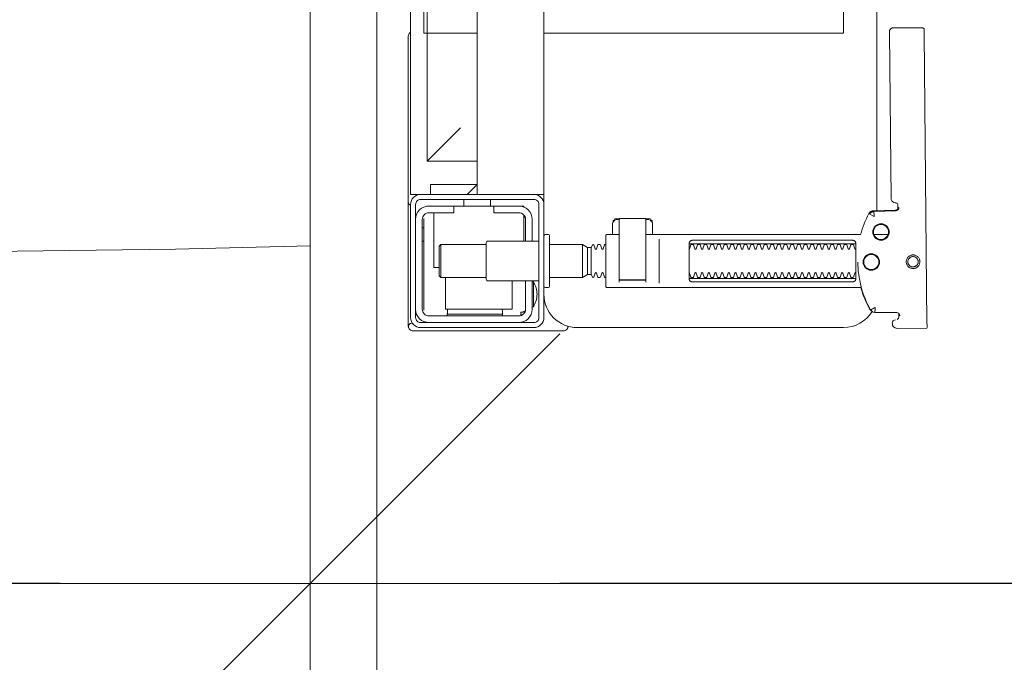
# Model space of a CAD drawing. Header units: millimetres. Extents: x 28291 to 177760, y -399809 to -170937.
# Tile 230 of 256: x 59706 to 59735, y -198016 to -197996. Entities that reach past the tile are written whole.
import ezdxf

# ---------------------------------------------------------------- set-up
doc = ezdxf.new("R2010")
doc.units = ezdxf.units.MM
doc.layers.get('0').update_dxf_attribs({"lineweight": 0})
doc.layers.add('!! 0_ Istn-okna - wymienione', color=9, linetype='Continuous', lineweight=13, true_color=0x808080)
doc.layers.add('!! 2 ZABUDOWA GK-MDF', color=7, linetype='Continuous', lineweight=13, true_color=0x7a7a7a)
doc.layers.add('!! wymiary osi', color=250, linetype='Continuous', lineweight=9)
doc.layers.add('!!_@ wypos sanit nd', color=7, linetype='Continuous', lineweight=0, plot=False)
doc.styles.add('TXT', font='simplex.shx')
doc.dimstyles.new('DIM50', dxfattribs={"dimscale": 5, "dimtxt": 2.5, "dimasz": 1.5, "dimexe": 0, "dimexo": 0, "dimgap": 0.5, "dimtad": 1, "dimdec": 4, "dimrnd": 0.5, "dimdsep": 46, "dimtxsty": 'TXT', "dimblk1": 'TICK1', "dimblk2": 'TICK1', "dimsah": 1, "dimcen": 0, "dimse1": 1, "dimse2": 1, "dimclrd": 1, "dimclre": 7, "dimclrt": 9, "dimadec": 0, "dimazin": 0, "dimtfac": 1, "dimtdec": 4, "dimtmove": 2, "dimatfit": 3, "dimldrblk": 'TICK1', "dimfxl": 1, "dimtolj": 1, "dimarcsym": 0})

# ---------------------------------------------------------------- blocks, each defined once
blk = doc.blocks.new('A$C6ce7c513')
at = {"lineweight": 0}
for points in [[(0.17745, -0.11986), (0.17695, -0.08064), (0.17646, -0.04094), (0.17548, -0.00049)], [(-0.17548, -0.00049), (0.17547, -0.00049)]]:
    blk.add_lwpolyline(points, dxfattribs=at)
blk = doc.blocks.new('A$Cff2eaf8b')
for points in [[(0.16424, 0.07378), (0.16327, 0.07377), (0.16304, 0.07374), (0.16282, 0.07366), (0.16262, 0.07353), (0.16265, 0.07357), (0.16258, 0.07337), (0.16257, 0.07317, -0.157432), (0.16238, 0.07258), (0.1621, 0.07218, -0.241147), (0.16129, 0.07175), (0.1115, 0.07128), (0.11133, 0.07127), (0.11119, 0.07127), (0.11107, 0.07127), (0.11094, 0.07128), (0.11078, 0.0713), (0.11062, 0.07135), (0.11047, 0.07143), (0.11033, 0.07153), (0.11022, 0.07165), (0.11012, 0.07179), (0.11005, 0.07194), (0.11001, 0.0721), (0.10999, 0.07227), (0.10995, 0.08127), (0.11022, 0.08166)], [(0.19647, 0.0744), (0.19626, 0.07438), (0.19604, 0.0743), (0.19585, 0.07417), (0.19566, 0.07396, 0.132231), (0.19551, 0.07346), (0.19546, 0.06691)], [(0.19768, 0.0731, 0.415336), (0.19869, 0.07211)], [(0.19885, 0.07212), (0.19898, 0.07212), (0.19912, 0.07213), (0.19927, 0.07216), (0.1994, 0.07222), (0.19953, 0.07229), (0.19965, 0.07238), (0.19975, 0.07248), (0.20007, 0.07294, 0.158481), (0.20025, 0.07353)], [(0.18031, 0.06175, 0.125713), (0.19466, 0.06556, 0.121439), (0.19519, 0.06605, -0.262119), (0.2, 0.0575), (0.2, -0.0225, -0.414214), (0.19, -0.0325), (0.18751, -0.0325, 0.405519), (0.188, -0.032), (0.188, -0.0313, 0.414214), (0.1875, -0.0308), (0.1725, -0.0308, 0.414214), (0.172, -0.0313), (0.172, -0.032, 0.405519), (0.17249, -0.0325, 0.001664), (0.15993, -0.0325)], [(0.172, -0.00986), (0.172, -0.01366, 0.414214), (0.1722, -0.01386), (0.18462, -0.01386), (0.1878, -0.01386, 0.414214), (0.188, -0.01366), (0.188, 0.06267), (0.18885, 0.06292), (0.18969, 0.06319), (0.19052, 0.0635), (0.19134, 0.06382), (0.19215, 0.06417), (0.19295, 0.06454), (0.19374, 0.06494), (0.19456, 0.06538), (0.19464, 0.06544), (0.19473, 0.0655), (0.19481, 0.06557), (0.19488, 0.06564), (0.19495, 0.06572), (0.19502, 0.06581)], [(0.17647, 0.01114, 0.182836), (0.17636, 0.01123), (0.17515, 0.01163, 0.050055), (0.175, 0.0119), (0.175, 0.01218, 0.050055), (0.17515, 0.01244), (0.17636, 0.01285, 0.719897), (0.17636, 0.01323), (0.17515, 0.01363, 0.050055), (0.175, 0.0139), (0.175, 0.01418, 0.050055), (0.17515, 0.01444), (0.17636, 0.01485, 0.719897), (0.17636, 0.01523), (0.17515, 0.01563, 0.050055), (0.175, 0.0159), (0.175, 0.01618, 0.050055), (0.17515, 0.01644), (0.17636, 0.01685, 0.719897), (0.17636, 0.01723), (0.17515, 0.01763, 0.050055), (0.175, 0.0179), (0.175, 0.01818, 0.050055), (0.17515, 0.01844), (0.17636, 0.01885, 0.719897), (0.17636, 0.01923), (0.17515, 0.01963, 0.050055), (0.175, 0.0199), (0.175, 0.02018, 0.050055), (0.17515, 0.02044), (0.17636, 0.02085, 0.719897), (0.17636, 0.02123), (0.17515, 0.02163, 0.050055), (0.175, 0.0219), (0.175, 0.02218, 0.050055), (0.17515, 0.02244), (0.17636, 0.02285, 0.719897), (0.17636, 0.02323), (0.17515, 0.02363, 0.050055), (0.175, 0.0239), (0.175, 0.02418, 0.050055), (0.17515, 0.02444), (0.17636, 0.02485, 0.719897), (0.17636, 0.02523), (0.17515, 0.02563, 0.050055), (0.175, 0.0259), (0.175, 0.02618, 0.050055), (0.17515, 0.02644), (0.17636, 0.02685, 0.719897), (0.17636, 0.02723), (0.17515, 0.02763, 0.050055), (0.175, 0.0279), (0.175, 0.02818, 0.050055), (0.17515, 0.02844), (0.17636, 0.02885, 0.719897), (0.17636, 0.02923), (0.17515, 0.02963, 0.050055), (0.175, 0.0299), (0.175, 0.03018, 0.050055), (0.17515, 0.03044), (0.17636, 0.03085, 0.719897), (0.17636, 0.03123), (0.17515, 0.03163, 0.050055), (0.175, 0.0319), (0.175, 0.03218, 0.050055), (0.17515, 0.03244), (0.17636, 0.03285, 0.719897), (0.17636, 0.03323), (0.17515, 0.03363, 0.050055), (0.175, 0.0339), (0.175, 0.03418, 0.050055), (0.17515, 0.03444), (0.17636, 0.03485, 0.719897), (0.17636, 0.03523), (0.17515, 0.03563, 0.050055), (0.175, 0.0359), (0.175, 0.03618, 0.050055), (0.17515, 0.03644), (0.17636, 0.03685, 0.719897), (0.17636, 0.03723), (0.17515, 0.03763, 0.050055), (0.175, 0.0379), (0.175, 0.03818, 0.050055), (0.17515, 0.03844), (0.17636, 0.03885, 0.719897), (0.17636, 0.03923), (0.17515, 0.03963, 0.050055), (0.175, 0.0399), (0.175, 0.04018, 0.050055), (0.17515, 0.04044), (0.17636, 0.04085, 0.719897), (0.17636, 0.04123), (0.17515, 0.04163, 0.050055), (0.175, 0.0419), (0.175, 0.04218, 0.050055), (0.17515, 0.04244), (0.17636, 0.04285, 0.719897), (0.17636, 0.04323), (0.17515, 0.04363, 0.050055), (0.175, 0.0439), (0.175, 0.04418, 0.050055), (0.17515, 0.04444), (0.17636, 0.04485, 0.719897), (0.17636, 0.04523), (0.17515, 0.04563, 0.050055), (0.175, 0.0459), (0.175, 0.04618, 0.050055), (0.17515, 0.04644), (0.17636, 0.04685, 0.719897), (0.17636, 0.04723), (0.17515, 0.04763, 0.050055), (0.175, 0.0479), (0.175, 0.04818, 0.050055), (0.17515, 0.04844), (0.17636, 0.04885, 0.719897), (0.17636, 0.04923), (0.17515, 0.04963, 0.050055), (0.175, 0.0499), (0.175, 0.05018, 0.050055), (0.17515, 0.05044), (0.17636, 0.05085, 0.719897), (0.17636, 0.05123), (0.17515, 0.05163, 0.050055), (0.175, 0.0519), (0.175, 0.05218, 0.050055), (0.17515, 0.05244), (0.17636, 0.05285, 0.719897), (0.17636, 0.05323), (0.17515, 0.05363, 0.050055), (0.175, 0.0539), (0.175, 0.05418, 0.050055), (0.17515, 0.05444), (0.17636, 0.05485, 0.719897), (0.17636, 0.05523), (0.17515, 0.05563, 0.050055), (0.175, 0.0559), (0.175, 0.05618, 0.050055), (0.17515, 0.05644), (0.17636, 0.05685, 0.719897), (0.17636, 0.05723), (0.17515, 0.05763, 0.050055), (0.175, 0.0579), (0.175, 0.05818, 0.050055), (0.17515, 0.05844), (0.17636, 0.05885, 0.719897), (0.17636, 0.05923), (0.17515, 0.05963, 0.050055), (0.175, 0.0599), (0.175, 0.06018, 0.050055), (0.17515, 0.06044), (0.17636, 0.06085, 0.474594), (0.17647, 0.06114)], [(0.18353, 0.06114, 0.474594), (0.18364, 0.06085), (0.18485, 0.06044, 0.050055), (0.185, 0.06018), (0.185, 0.0599, 0.050055), (0.18485, 0.05963), (0.18364, 0.05923, 0.719897), (0.18364, 0.05885), (0.18485, 0.05844, 0.050055), (0.185, 0.05818), (0.185, 0.0579, 0.050055), (0.18485, 0.05763), (0.18364, 0.05723, 0.719897), (0.18364, 0.05685), (0.18485, 0.05644, 0.050055), (0.185, 0.05618), (0.185, 0.0559, 0.050055), (0.18485, 0.05563), (0.18364, 0.05523, 0.719897), (0.18364, 0.05485), (0.18485, 0.05444, 0.050055), (0.185, 0.05418), (0.185, 0.0539, 0.050055), (0.18485, 0.05363), (0.18364, 0.05323, 0.719897), (0.18364, 0.05285), (0.18485, 0.05244, 0.050055), (0.185, 0.05218), (0.185, 0.0519, 0.050055), (0.18485, 0.05163), (0.18364, 0.05123, 0.719897), (0.18364, 0.05085), (0.18485, 0.05044, 0.050055), (0.185, 0.05018), (0.185, 0.0499, 0.050055), (0.18485, 0.04963), (0.18364, 0.04923, 0.719897), (0.18364, 0.04885), (0.18485, 0.04844, 0.050055), (0.185, 0.04818), (0.185, 0.0479, 0.050055), (0.18485, 0.04763), (0.18364, 0.04723, 0.719897), (0.18364, 0.04685), (0.18485, 0.04644, 0.050055), (0.185, 0.04618), (0.185, 0.0459, 0.050055), (0.18485, 0.04563), (0.18364, 0.04523, 0.719897), (0.18364, 0.04485), (0.18485, 0.04444, 0.050055), (0.185, 0.04418), (0.185, 0.0439, 0.050055), (0.18485, 0.04363), (0.18364, 0.04323, 0.719897), (0.18364, 0.04285), (0.18485, 0.04244, 0.050055), (0.185, 0.04218), (0.185, 0.0419, 0.050055), (0.18485, 0.04163), (0.18364, 0.04123, 0.719897), (0.18364, 0.04085), (0.18485, 0.04044, 0.050055), (0.185, 0.04018), (0.185, 0.0399, 0.050055), (0.18485, 0.03963), (0.18364, 0.03923, 0.719897), (0.18364, 0.03885), (0.18485, 0.03844, 0.050055), (0.185, 0.03818), (0.185, 0.0379, 0.050055), (0.18485, 0.03763), (0.18364, 0.03723, 0.719897), (0.18364, 0.03685), (0.18485, 0.03644, 0.050055), (0.185, 0.03618), (0.185, 0.0359, 0.050055), (0.18485, 0.03563), (0.18364, 0.03523, 0.719897), (0.18364, 0.03485), (0.18485, 0.03444, 0.050055), (0.185, 0.03418), (0.185, 0.0339, 0.050055), (0.18485, 0.03363), (0.18364, 0.03323, 0.719897), (0.18364, 0.03285), (0.18485, 0.03244, 0.050055), (0.185, 0.03218), (0.185, 0.0319, 0.050055), (0.18485, 0.03163), (0.18364, 0.03123, 0.719897), (0.18364, 0.03085), (0.18485, 0.03044, 0.050055), (0.185, 0.03018), (0.185, 0.0299, 0.050055), (0.18485, 0.02963), (0.18364, 0.02923, 0.719897), (0.18364, 0.02885), (0.18485, 0.02844, 0.050055), (0.185, 0.02818), (0.185, 0.0279, 0.050055), (0.18485, 0.02763), (0.18364, 0.02723, 0.719897), (0.18364, 0.02685), (0.18485, 0.02644, 0.050055), (0.185, 0.02618), (0.185, 0.0259, 0.050055), (0.18485, 0.02563), (0.18364, 0.02523, 0.719897), (0.18364, 0.02485), (0.18485, 0.02444, 0.050055), (0.185, 0.02418), (0.185, 0.0239, 0.050055), (0.18485, 0.02363), (0.18364, 0.02323, 0.719897), (0.18364, 0.02285), (0.18485, 0.02244, 0.050055), (0.185, 0.02218), (0.185, 0.0219, 0.050055), (0.18485, 0.02163), (0.18364, 0.02123, 0.719897), (0.18364, 0.02085), (0.18485, 0.02044, 0.050055), (0.185, 0.02018), (0.185, 0.0199, 0.050055), (0.18485, 0.01963), (0.18364, 0.01923, 0.719897), (0.18364, 0.01885), (0.18485, 0.01844, 0.050055), (0.185, 0.01818), (0.185, 0.0179, 0.050055), (0.18485, 0.01763), (0.18364, 0.01723, 0.719897), (0.18364, 0.01685), (0.18485, 0.01644, 0.050055), (0.185, 0.01618), (0.185, 0.0159, 0.050055), (0.18485, 0.01563), (0.18364, 0.01523, 0.719897), (0.18364, 0.01485), (0.18485, 0.01444, 0.050055), (0.185, 0.01418), (0.185, 0.0139, 0.050055), (0.18485, 0.01363), (0.18364, 0.01323, 0.719897), (0.18364, 0.01285), (0.18485, 0.01244, 0.050055), (0.185, 0.01218), (0.185, 0.0119, 0.050055), (0.18485, 0.01163), (0.18364, 0.01123, 0.182836), (0.18353, 0.01114)], [(0.18575, -0.00966), (0.18575, -0.00207), (0.18572, -0.00196), (0.18564, -0.00189), (0.18554, -0.00186), (0.18565, -0.00188), (0.18573, -0.00194), (0.18577, -0.00204), (0.18577, -0.00966), (0.18574, -0.00977), (0.18566, -0.00984), (0.18547, -0.00986), (0.18558, -0.00981), (0.18563, -0.00966), (0.18563, -0.00206), (0.18557, -0.00191), (0.18547, -0.00186), (0.16743, -0.00186, 0.414214), (0.16723, -0.00206), (0.16723, -0.00966, 0.414214), (0.16743, -0.00986), (0.18547, -0.00986)], [(0.18555, -0.00986, 0.414213), (0.18575, -0.00966), (0.18575, -0.00207), (0.18575, -0.00966), (0.18572, -0.00977), (0.18564, -0.00984), (0.18554, -0.00986)], [(0.175, -0.01382), (0.175, -0.01406, -0.050055), (0.17515, -0.01432), (0.17636, -0.01473, -0.719897), (0.17636, -0.01511), (0.17515, -0.01552, -0.050055), (0.175, -0.01578), (0.175, -0.01606, -0.050055), (0.17515, -0.01632), (0.17636, -0.01673, -0.719897), (0.17636, -0.01711), (0.17515, -0.01752, -0.050055), (0.175, -0.01778), (0.1759, -0.0183), (0.1759, -0.01936), (0.175, -0.02092), (0.175, -0.0308)], [(0.185, -0.01382), (0.185, -0.01406, 0.050055), (0.18485, -0.01432), (0.18364, -0.01473, 0.719897), (0.18364, -0.01511), (0.18485, -0.01552, 0.050055), (0.185, -0.01578), (0.185, -0.01606, 0.050055), (0.18485, -0.01632), (0.18364, -0.01673, 0.719897), (0.18364, -0.01711), (0.18485, -0.01752, 0.050055), (0.185, -0.01778), (0.1841, -0.0183), (0.1841, -0.01936), (0.185, -0.02092), (0.185, -0.0308)], [(0.2001, -0.02534, 0.126559), (0.19961, -0.02525)], [(0.20099, -0.02671, 0.198909), (0.20055, -0.02564, 0.091301), (0.2001, -0.02534)], [(0.174, -0.034), (0.174, -0.0493, 0.414214), (0.1745, -0.0498), (0.1855, -0.0498, 0.414214), (0.186, -0.0493), (0.186, -0.034)], [(0.19375, -0.03562, 0.119096), (0.19, -0.03454, 0.119096), (0.18625, -0.03562)], [(0.16379, -0.0385), (0.1635, -0.0385), (0.1635, -0.04, -0.414214), (0.1675, -0.036), (0.174, -0.036)], [(0.174, -0.038), (0.1675, -0.038, 0.414214), (0.1655, -0.04), (0.1655, -0.0475), (0.1635, -0.0475), (0.1635, -0.067, 0.414214), (0.1675, -0.071)], [(0.1635, -0.0595), (0.1655, -0.0595), (0.1655, -0.067, 0.414214), (0.1675, -0.069), (0.1945, -0.069, 0.414214), (0.1965, -0.067), (0.1965, -0.04, 0.414214), (0.1945, -0.038), (0.186, -0.038)], [(0.19375, -0.036), (0.19375, -0.03562), (0.18625, -0.03562), (0.18625, -0.036), (0.1945, -0.036, -0.414214), (0.1985, -0.04)], [(0.1945, -0.04497), (0.19515, -0.04496), (0.19542, -0.04496), (0.1956, -0.04496), (0.19566, -0.04496, 0.116465), (0.19589, -0.0449), (0.196, -0.04485), (0.196, -0.06155), (0.19589, -0.0615, 0.116465), (0.19566, -0.06144), (0.19542, -0.06144), (0.19515, -0.06144), (0.1945, -0.06143)], [(0.1945, -0.071, 0.414214), (0.1985, -0.067)], [(0.11124, -0.0725), (0.11142, -0.07274), (0.11165, -0.07293), (0.11192, -0.07308), (0.1122, -0.07317), (0.1125, -0.0732), (0.1623, -0.0732, 0.326231), (0.16325, -0.0725)], [(0.1987, -0.07216, 0.000114), (0.1987, -0.07216, 0.517015), (0.20003, -0.07309), (0.19993, -0.07313), (0.19983, -0.07315), (0.19971, -0.07318), (0.19958, -0.07319), (0.19948, -0.07319), (0.19903, -0.07319), (0.19841, -0.07319), (0.19771, -0.07319), (0.16427, -0.07319), (0.16392, -0.07319), (0.16356, -0.07319), (0.16323, -0.07319), (0.16293, -0.07319), (0.16269, -0.07319), (0.16249, -0.07319), (0.16236, -0.07319)], [(0.2001, -0.07306, 0.091301), (0.20055, -0.07276, 0.198909), (0.20099, -0.0717)]]:
    blk.add_lwpolyline(points, format="xyb")
for points in [[(0.19864, 0.08252), (0.11173, 0.08169)], [(0.20013, 0.08252), (0.20025, 0.07353)], [(0.1651, 0.06653), (0.16492, 0.07312), (0.1649, 0.07329), (0.16485, 0.07345), (0.16478, 0.07361), (0.16467, 0.07374), (0.16455, 0.07386), (0.16441, 0.07396), (0.16425, 0.07403), (0.16409, 0.07408), (0.16391, 0.07409)], [(0.19757, 0.07355), (0.19749, 0.07368), (0.19738, 0.0738), (0.19726, 0.0739), (0.19713, 0.07399), (0.19698, 0.07405), (0.19683, 0.07408), (0.19667, 0.07409), (0.19577, 0.07408)], [(0.16386, 0.07389), (0.16409, 0.07384), (0.16425, 0.07378), (0.1644, 0.07368), (0.16452, 0.07356), (0.16463, 0.07342), (0.16471, 0.07326), (0.16476, 0.07309), (0.16478, 0.07292), (0.16496, 0.06636), (0.16497, 0.06624), (0.16498, 0.06614), (0.165, 0.06604), (0.16503, 0.06594), (0.16507, 0.06584), (0.16511, 0.06575), (0.16516, 0.06566), (0.16521, 0.06557), (0.16527, 0.06549), (0.16534, 0.0654), (0.16542, 0.06533), (0.1655, 0.06526), (0.16558, 0.06519), (0.16567, 0.06513), (0.16576, 0.06508), (0.16651, 0.0647), (0.16726, 0.06433), (0.16803, 0.06399), (0.16881, 0.06367), (0.1696, 0.06337), (0.17039, 0.06309), (0.17119, 0.06284), (0.172, 0.0626), (0.172, -0.00186)], [(0.172, 0.07087), (0.172, 0.06656)], [(0.16493, 0.0675), (-0.16477, 0.0675)], [(0.17483, 0.06014), (0.17483, 0.01214)], [(0.18523, 0.01214), (0.18523, 0.06014)], [(-0.11847, -0.0325), (-0.11847, 0.0575), (0.11153, 0.0575), (0.11153, -0.0325)], [(0.16811, -0.00015), (0.16776, -0.00056), (0.16776, -0.00022), (0.16779, -0.00011), (0.16786, -0.00004), (0.16797, 0), (0.1681, 0.00001), (0.16822, 0.00001), (0.16841, 0.00003), (0.16887, 0.00014), (0.172, 0.00014)], [(0.16848, 0.00006), (0.16856, 0.00012), (0.16876, 0.00014)], [(0.18662, 0.00214), (0.17345, 0.00214)], [(0.16732, -0.0019), (0.16732, -0.00074), (0.16736, -0.00062), (0.16746, -0.00054), (0.16767, -0.00049)], [(0.16751, -0.00165), (0.16754, -0.00139), (0.16766, -0.00086)], [(0.17371, -0.00186), (0.18481, -0.00186), (0.18637, -0.00186)], [(0.16767, -0.01124), (0.16755, -0.01122), (0.16746, -0.01119), (0.16737, -0.01112), (0.16732, -0.01098), (0.16732, -0.00983)], [(0.16766, -0.01087), (0.16754, -0.01033), (0.16751, -0.01008)], [(0.172, -0.01186), (0.16887, -0.01186), (0.16841, -0.01176), (0.16831, -0.01174), (0.16819, -0.01174), (0.16806, -0.01173), (0.16794, -0.01172), (0.16783, -0.01166), (0.16776, -0.01151), (0.16776, -0.01117), (0.16811, -0.01157)], [(0.16876, -0.01186), (0.16866, -0.01186), (0.16848, -0.01178)], [(0.18558, -0.00986), (0.18637, -0.00986)], [(0.1759, -0.0183), (0.1841, -0.0183)], [(0.1841, -0.01936), (0.1759, -0.01936)], [(0.185, -0.02092), (0.175, -0.02092)], [(0.19962, -0.02522), (0.19976, -0.02523), (0.19987, -0.02526), (0.20001, -0.0253)], [(0.20099, -0.02671), (0.20099, -0.0717)], [(-0.16, -0.0355), (-0.16, -0.0325), (0.16, -0.0325), (0.16, -0.0355)], [(0.16, -0.0485), (0.16, -0.0365)], [(0.167, -0.03806), (0.16693, -0.03815), (0.16687, -0.03825), (0.16681, -0.03837), (0.16675, -0.0385)], [(0.19499, -0.03806), (0.19506, -0.03814), (0.19512, -0.03823), (0.19517, -0.03833), (0.19521, -0.03842), (0.19525, -0.03853), (0.19528, -0.03863), (0.19531, -0.03874), (0.19533, -0.03885), (0.19535, -0.03896), (0.19537, -0.03907), (0.19538, -0.03917), (0.19539, -0.03927), (0.19537, -0.03937), (0.19547, -0.0394), (0.19557, -0.0394), (0.19567, -0.0394), (0.19578, -0.0394), (0.19589, -0.0394), (0.19612, -0.0394), (0.19616, -0.0393), (0.19615, -0.03919), (0.19613, -0.03907), (0.19609, -0.03894), (0.19605, -0.03882), (0.19594, -0.03861)], [(0.1635, -0.0475), (0.1635, -0.04)], [(0.174, -0.0385), (0.16618, -0.0385)], [(0.186, -0.042), (0.1945, -0.042), (0.1945, -0.062), (0.185, -0.062)], [(0.19591, -0.04489), (0.19602, -0.04489), (0.19615, -0.04489), (0.19632, -0.04489), (0.1965, -0.04489)], [(0.1615, -0.0485), (0.1635, -0.0485)], [(0.175, -0.0498), (0.175, -0.06346), (0.1755, -0.06396), (0.1845, -0.06396), (0.185, -0.06346), (0.185, -0.0498)], [(0.16, -0.0555), (0.157, -0.0525), (0.16, -0.0525), (-0.16, -0.0525), (-0.157, -0.0525), (-0.16, -0.0555)], [(0.11153, -0.0525), (0.11153, -0.0675), (0.15, -0.0675)], [(0.14, -0.0575), (0.15, -0.0675), (0.15, -0.0525)], [(0.16, -0.0665), (0.157, -0.0665), (0.157, -0.0525)], [(0.1615, -0.0565), (0.1635, -0.0565)], [(0.1965, -0.06151), (0.19632, -0.06151), (0.19615, -0.06151), (0.19602, -0.06151), (0.19591, -0.06151)], [(0.1655, -0.0655), (0.182, -0.0655), (0.182, -0.06396)], [(0.185, -0.06346), (0.175, -0.06346)], [(0.16, -0.0695), (0.16, -0.0725), (0.03305, -0.0725)], [(0.16721, -0.0685), (0.19466, -0.0685), (0.19478, -0.0685)], [(0.17, -0.069), (0.17, -0.0685)], [(0.174, -0.069), (0.174, -0.0685)]]:
    blk.add_lwpolyline(points)
for points in [[(0.18024, 0.0763), (0.18044, 0.07631), (0.18064, 0.07634), (0.18083, 0.07639), (0.18102, 0.07646), (0.1812, 0.07655), (0.18138, 0.07665), (0.18154, 0.07677), (0.18168, 0.07691), (0.18182, 0.07706), (0.18193, 0.07722), (0.18204, 0.0774), (0.18212, 0.07758), (0.18219, 0.07777), (0.18223, 0.07796), (0.18226, 0.07816), (0.18227, 0.07836), (0.18226, 0.07857), (0.18223, 0.07876), (0.18217, 0.07896), (0.18211, 0.07915), (0.18202, 0.07933), (0.18191, 0.0795), (0.18179, 0.07966), (0.18165, 0.07981), (0.1815, 0.07994), (0.18134, 0.08006), (0.18117, 0.08016), (0.18099, 0.08024), (0.1808, 0.08031), (0.1806, 0.08036), (0.1804, 0.08038), (0.1802, 0.08039), (0.18, 0.08038), (0.1798, 0.08035), (0.17961, 0.0803), (0.17942, 0.08023), (0.17924, 0.08014), (0.17907, 0.08004), (0.17891, 0.07992), (0.17876, 0.07978), (0.17863, 0.07963), (0.17851, 0.07947), (0.17841, 0.07929), (0.17832, 0.07911), (0.17826, 0.07892), (0.17821, 0.07872), (0.17818, 0.07853), (0.17817, 0.07832), (0.17819, 0.07812), (0.17822, 0.07793), (0.17827, 0.07773), (0.17834, 0.07754), (0.17842, 0.07736), (0.17853, 0.07719), (0.17865, 0.07703), (0.17879, 0.07688), (0.17894, 0.07675), (0.1791, 0.07663), (0.17927, 0.07653), (0.17946, 0.07645), (0.17965, 0.07638), (0.17984, 0.07633), (0.18004, 0.07631)], [(0.18023, 0.07679), (0.18038, 0.0768), (0.18053, 0.07682), (0.18068, 0.07686), (0.18082, 0.07691), (0.18096, 0.07698), (0.18109, 0.07706), (0.18121, 0.07715), (0.18132, 0.07725), (0.18143, 0.07737), (0.18151, 0.07749), (0.18159, 0.07762), (0.18166, 0.07776), (0.18171, 0.0779), (0.18174, 0.07805), (0.18176, 0.0782), (0.18177, 0.07835), (0.18176, 0.0785), (0.18174, 0.07866), (0.1817, 0.0788), (0.18164, 0.07895), (0.18158, 0.07908), (0.1815, 0.07921), (0.18141, 0.07933), (0.1813, 0.07944), (0.18119, 0.07955), (0.18107, 0.07964), (0.18093, 0.07971), (0.1808, 0.07978), (0.18065, 0.07983), (0.18051, 0.07986), (0.18036, 0.07988), (0.1802, 0.07989), (0.18005, 0.07988), (0.1799, 0.07986), (0.17975, 0.07982), (0.17961, 0.07976), (0.17947, 0.0797), (0.17935, 0.07962), (0.17922, 0.07953), (0.17911, 0.07942), (0.17901, 0.07931), (0.17892, 0.07919), (0.17884, 0.07906), (0.17878, 0.07892), (0.17873, 0.07877), (0.1787, 0.07863), (0.17867, 0.07848), (0.17867, 0.07832), (0.17868, 0.07817), (0.1787, 0.07802), (0.17874, 0.07787), (0.17879, 0.07773), (0.17886, 0.07759), (0.17894, 0.07746), (0.17903, 0.07734), (0.17913, 0.07723), (0.17925, 0.07713), (0.17937, 0.07704), (0.1795, 0.07696), (0.17964, 0.0769), (0.17978, 0.07685), (0.17993, 0.07682), (0.18008, 0.07679)], [(0.16587, 0.06536), (0.16582, 0.06538), (0.16577, 0.06542), (0.16573, 0.06545), (0.16568, 0.06549), (0.16563, 0.06553), (0.16558, 0.06558), (0.16553, 0.06563), (0.16548, 0.06568), (0.16544, 0.06573), (0.1654, 0.06579), (0.16536, 0.06585), (0.16532, 0.06591), (0.16529, 0.06597), (0.16526, 0.06603), (0.16523, 0.0661), (0.16521, 0.06616), (0.16519, 0.06623), (0.16517, 0.06629), (0.16515, 0.06636), (0.16514, 0.06642), (0.16514, 0.06648), (0.16513, 0.06654), (0.16513, 0.06659), (0.16518, 0.06661), (0.16643, 0.06666), (0.16648, 0.06666), (0.16654, 0.06666), (0.16659, 0.06668), (0.16664, 0.06665), (0.16661, 0.06661), (0.16658, 0.06656), (0.16655, 0.06651), (0.16652, 0.06645), (0.16594, 0.06536)], [(0.18533, 0.06114), (0.18541, 0.06113), (0.1855, 0.06112), (0.18559, 0.06111), (0.18567, 0.06108), (0.18575, 0.06105), (0.18583, 0.06101), (0.18591, 0.06096), (0.18597, 0.0609), (0.18604, 0.06084), (0.18609, 0.06076), (0.18615, 0.06068), (0.18619, 0.06058), (0.18623, 0.06048), (0.18625, 0.06037), (0.18627, 0.06025), (0.18628, 0.06014), (0.18628, 0.01214), (0.18627, 0.01202), (0.18625, 0.01191), (0.18623, 0.0118), (0.18619, 0.01169), (0.18615, 0.0116), (0.18609, 0.01151), (0.18604, 0.01144), (0.18597, 0.01137), (0.18591, 0.01131), (0.18583, 0.01126), (0.18575, 0.01122), (0.18567, 0.01119), (0.18559, 0.01117), (0.1855, 0.01115), (0.18541, 0.01114), (0.18533, 0.01114), (0.17475, 0.01114), (0.17466, 0.01114), (0.17457, 0.01115), (0.17449, 0.01117), (0.1744, 0.01119), (0.17432, 0.01122), (0.17424, 0.01126), (0.17416, 0.01131), (0.17409, 0.01137), (0.17403, 0.01144), (0.17397, 0.01151), (0.17392, 0.0116), (0.17387, 0.01169), (0.17384, 0.0118), (0.17381, 0.01191), (0.17379, 0.01202), (0.17379, 0.01214), (0.17379, 0.06014), (0.17379, 0.06025), (0.17381, 0.06037), (0.17384, 0.06048), (0.17387, 0.06058), (0.17392, 0.06068), (0.17397, 0.06076), (0.17403, 0.06084), (0.17409, 0.0609), (0.17416, 0.06096), (0.17424, 0.06101), (0.17432, 0.06105), (0.1744, 0.06108), (0.17449, 0.06111), (0.17457, 0.06112), (0.17466, 0.06113), (0.17475, 0.06114)], [(-0.11847, -0.0685), (0.11153, -0.0685), (0.11153, -0.0675), (-0.11847, -0.0675)]]:
    blk.add_lwpolyline(points, close=True)
for points in [[(0.19546, 0.0669), (0.19546, 0.0669), (0.19546, 0.0669), (0.19546, 0.06691), (0.19546, 0.06691), (0.19546, 0.06691), (0.19546, 0.06691), (0.19546, 0.06691), (0.19546, 0.06691), (0.19546, 0.06691), (0.19546, 0.06691), (0.19546, 0.06691), (0.19546, 0.06691), (0.19546, 0.06691), (0.19546, 0.06691), (0.19546, 0.06691), (0.19546, 0.06691), (0.19546, 0.06691), (0.19546, 0.06691), (0.19546, 0.06691), (0.19546, 0.0669), (0.19546, 0.0669), (0.19546, 0.0669), (0.19546, 0.0669), (0.19546, 0.0669), (0.19546, 0.0669), (0.19546, 0.0669), (0.19546, 0.0669), (0.19546, 0.0669), (0.19546, 0.0669), (0.19546, 0.0669), (0.19546, 0.0669), (0.19546, 0.0669), (0.19546, 0.0669), (0.19546, 0.0669), (0.19546, 0.0669), (0.19545, 0.0669), (0.19545, 0.06691), (0.19545, 0.06691), (0.19545, 0.06691), (0.19545, 0.06691), (0.19545, 0.06691), (0.19545, 0.06691), (0.19545, 0.06691), (0.19545, 0.06691), (0.19544, 0.06691), (0.19544, 0.06691), (0.19544, 0.0669), (0.19544, 0.0669), (0.19544, 0.0669), (0.19543, 0.0669), (0.19543, 0.0669), (0.19543, 0.0669), (0.19543, 0.0669), (0.19543, 0.0669), (0.19543, 0.0669), (0.19543, 0.0669), (0.19542, 0.0669), (0.19542, 0.0669), (0.19542, 0.0669), (0.19542, 0.0669), (0.19542, 0.0669), (0.19541, 0.0669), (0.19541, 0.0669), (0.19541, 0.0669), (0.19541, 0.0669), (0.19541, 0.0669), (0.1954, 0.0669), (0.1954, 0.0669), (0.1954, 0.0669), (0.19539, 0.0669), (0.19539, 0.0669), (0.19539, 0.0669), (0.19537, 0.06691), (0.19537, 0.06691), (0.19537, 0.06691), (0.19536, 0.06691), (0.19536, 0.06691), (0.19535, 0.06691), (0.19535, 0.06691), (0.19534, 0.06691), (0.19534, 0.06691), (0.19533, 0.06691), (0.19533, 0.06691), (0.19532, 0.06691), (0.19532, 0.06691), (0.19531, 0.06691), (0.19531, 0.06691), (0.1953, 0.06691), (0.19529, 0.06691), (0.19529, 0.06691), (0.19528, 0.06691), (0.19527, 0.06691), (0.19527, 0.06691), (0.19526, 0.06691), (0.19525, 0.06691), (0.19524, 0.06691), (0.19523, 0.06691), (0.19523, 0.06691), (0.19522, 0.06691), (0.19521, 0.06691), (0.1952, 0.06691), (0.19519, 0.06691), (0.19518, 0.06691), (0.19517, 0.06691), (0.19516, 0.06691), (0.19515, 0.06691), (0.19514, 0.06691), (0.19513, 0.06691), (0.19512, 0.06691), (0.19511, 0.06691), (0.1951, 0.06691), (0.19509, 0.06691), (0.19508, 0.06691), (0.19507, 0.06691), (0.19506, 0.06691), (0.19505, 0.06691), (0.19504, 0.06691), (0.19503, 0.06691), (0.19502, 0.06691), (0.19501, 0.06691), (0.19499, 0.06691), (0.19498, 0.06691), (0.19497, 0.06691), (0.19496, 0.06691), (0.19495, 0.06691), (0.19494, 0.06692), (0.19492, 0.06692), (0.19491, 0.06692), (0.1949, 0.06692), (0.19489, 0.06692), (0.19487, 0.06692), (0.19486, 0.06692), (0.19485, 0.06692), (0.19484, 0.06692), (0.19482, 0.06692), (0.19481, 0.06692), (0.19469, 0.06692), (0.19464, 0.06692), (0.19459, 0.06692), (0.19456, 0.06692), (0.19453, 0.06692), (0.19451, 0.06692), (0.19448, 0.06692), (0.19445, 0.06692), (0.19443, 0.06692), (0.1944, 0.06692), (0.19438, 0.06692), (0.19435, 0.06692), (0.19433, 0.06692), (0.1943, 0.06692), (0.19428, 0.06692), (0.19427, 0.06692), (0.19425, 0.06692), (0.19423, 0.06692), (0.19422, 0.06692), (0.19421, 0.06692), (0.19419, 0.06692), (0.19418, 0.06692), (0.19418, 0.06692), (0.19417, 0.06692), (0.19416, 0.06692), (0.19416, 0.06692), (0.19415, 0.06692), (0.19415, 0.06693), (0.19414, 0.06693), (0.19414, 0.06693), (0.19413, 0.06693), (0.19413, 0.06693), (0.19412, 0.06693), (0.19412, 0.06693), (0.19411, 0.06693), (0.19411, 0.06693), (0.19411, 0.06692), (0.1941, 0.06692), (0.1941, 0.06692), (0.1941, 0.06692), (0.19409, 0.06692), (0.19409, 0.06692), (0.19409, 0.06692), (0.19408, 0.06692), (0.19408, 0.06692), (0.19408, 0.06692), (0.19407, 0.06692), (0.19407, 0.06692), (0.19406, 0.06692), (0.19406, 0.06692), (0.19406, 0.06692), (0.19406, 0.06692), (0.19405, 0.06692), (0.19405, 0.06692), (0.19405, 0.06692), (0.19405, 0.06692), (0.19404, 0.06693), (0.19404, 0.06693), (0.19404, 0.06693), (0.19403, 0.06693), (0.19403, 0.06693), (0.19402, 0.06693), (0.19402, 0.06694), (0.19402, 0.06694), (0.19401, 0.06694), (0.19401, 0.06694), (0.19401, 0.06694), (0.194, 0.06694), (0.194, 0.06694), (0.194, 0.06694), (0.194, 0.06694), (0.194, 0.06694), (0.194, 0.06694), (0.19399, 0.06694), (0.19399, 0.06694), (0.19399, 0.06694), (0.19399, 0.06694), (0.19399, 0.06694), (0.19399, 0.06694), (0.19399, 0.06694), (0.19398, 0.06694), (0.19398, 0.06694), (0.19398, 0.06694), (0.19398, 0.06693), (0.19398, 0.06693), (0.19397, 0.06693), (0.19397, 0.06693), (0.19397, 0.06693), (0.19397, 0.06693), (0.19397, 0.06692), (0.19397, 0.06692), (0.19397, 0.06692), (0.19397, 0.06692), (0.19397, 0.06692), (0.19397, 0.06691), (0.19397, 0.06691), (0.19397, 0.06691), (0.19397, 0.06691), (0.19397, 0.0669), (0.19397, 0.0669), (0.19397, 0.0669), (0.19397, 0.0669), (0.19397, 0.0669), (0.19397, 0.06689), (0.19397, 0.06689), (0.19397, 0.06689), (0.19397, 0.06689), (0.19397, 0.06689), (0.19397, 0.06688), (0.19397, 0.06688), (0.19398, 0.06688), (0.19398, 0.06688), (0.19398, 0.06688), (0.19398, 0.06687), (0.19399, 0.06687), (0.19399, 0.06687), (0.19399, 0.06687), (0.194, 0.06686), (0.194, 0.06686), (0.19401, 0.06685), (0.19401, 0.06685), (0.19401, 0.06685), (0.19402, 0.06684), (0.19402, 0.06684), (0.19402, 0.06684), (0.19402, 0.06683), (0.19403, 0.06683), (0.19403, 0.06683), (0.19403, 0.06682), (0.19403, 0.06682), (0.19403, 0.06682), (0.19403, 0.06681), (0.19403, 0.06681), (0.19404, 0.06681), (0.19404, 0.06681), (0.19404, 0.0668), (0.19404, 0.0668), (0.19404, 0.0668), (0.19404, 0.06679), (0.19405, 0.06679), (0.19405, 0.06679), (0.19405, 0.06678), (0.19405, 0.06678), (0.19405, 0.06677), (0.19406, 0.06677), (0.19406, 0.06677), (0.19406, 0.06676), (0.19406, 0.06676), (0.19407, 0.06675), (0.19407, 0.06675), (0.19407, 0.06674), (0.19408, 0.06673), (0.19408, 0.06672), (0.19409, 0.06671), (0.1941, 0.0667), (0.1941, 0.06669), (0.19411, 0.06668), (0.19412, 0.06666), (0.19414, 0.06663), (0.19416, 0.06659), (0.19418, 0.06655), (0.19419, 0.06653), (0.1942, 0.06652), (0.19421, 0.0665), (0.19422, 0.06648), (0.19423, 0.06646), (0.19433, 0.06627), (0.19434, 0.06626), (0.19435, 0.06624), (0.19436, 0.06622), (0.19437, 0.06621), (0.19438, 0.06619), (0.19439, 0.06618), (0.1944, 0.06616), (0.1944, 0.06614), (0.19441, 0.06613), (0.19442, 0.06611), (0.19443, 0.0661), (0.19444, 0.06608), (0.19445, 0.06607), (0.19445, 0.06605), (0.19446, 0.06604), (0.19447, 0.06603), (0.19448, 0.06601), (0.19448, 0.066), (0.19449, 0.06598), (0.1945, 0.06597), (0.19451, 0.06596), (0.19451, 0.06595), (0.19452, 0.06593), (0.19453, 0.06592), (0.19453, 0.06591), (0.19454, 0.0659), (0.19455, 0.06588), (0.19455, 0.06587), (0.19456, 0.06586), (0.19457, 0.06585), (0.19457, 0.06584), (0.19458, 0.06583), (0.19458, 0.06582), (0.19459, 0.06581), (0.19459, 0.0658), (0.1946, 0.06579), (0.1946, 0.06578), (0.19461, 0.06577), (0.19461, 0.06576), (0.19462, 0.06575), (0.19462, 0.06574), (0.19463, 0.06573), (0.19463, 0.06572), (0.19464, 0.06572), (0.19464, 0.06571), (0.19464, 0.0657), (0.19465, 0.06569), (0.19465, 0.06569), (0.19466, 0.06568), (0.19466, 0.06567), (0.19466, 0.06567), (0.19467, 0.06566), (0.19467, 0.06566), (0.19467, 0.06565), (0.19467, 0.06565), (0.19468, 0.06564), (0.19468, 0.06564), (0.19468, 0.06564), (0.19468, 0.06563), (0.19468, 0.06563), (0.19468, 0.06563), (0.19468, 0.06563), (0.19468, 0.06563), (0.19468, 0.06562), (0.19469, 0.06562), (0.19469, 0.06562), (0.19469, 0.06562), (0.19469, 0.06562), (0.19469, 0.06562), (0.19469, 0.06562), (0.19469, 0.06561), (0.19469, 0.06561), (0.19469, 0.06561), (0.19469, 0.06561), (0.19469, 0.06561), (0.19469, 0.06561), (0.19469, 0.06561), (0.19469, 0.06561), (0.19469, 0.06561), (0.19469, 0.06561), (0.19469, 0.06561), (0.19469, 0.06561), (0.19469, 0.06561), (0.19469, 0.06561), (0.19469, 0.06561), (0.19469, 0.06561), (0.19469, 0.0656), (0.19469, 0.0656), (0.19469, 0.0656), (0.19469, 0.0656), (0.19469, 0.0656), (0.19469, 0.0656), (0.19468, 0.0656), (0.19468, 0.0656), (0.19468, 0.0656), (0.19468, 0.0656), (0.19468, 0.0656), (0.19468, 0.0656), (0.19468, 0.0656), (0.19469, 0.0656), (0.19469, 0.0656), (0.19469, 0.0656), (0.19469, 0.0656), (0.19469, 0.0656), (0.19469, 0.0656), (0.19469, 0.0656), (0.19469, 0.0656), (0.19469, 0.0656), (0.19469, 0.0656), (0.19469, 0.0656), (0.19469, 0.0656, 0.269557)], [(0.16, -0.0695), (0.16, -0.0355, -0.414214), (0.163, -0.0325), (0.197, -0.0325, -0.414214), (0.2, -0.0355), (0.2, -0.0695, -0.414214), (0.197, -0.0725), (0.163, -0.0725, -0.414214)], [(0.1985, -0.0355), (0.1985, -0.0695, -0.414214), (0.197, -0.071), (0.163, -0.071, -0.414214), (0.1615, -0.0695), (0.1615, -0.0355, -0.414214), (0.163, -0.034), (0.197, -0.034, -0.414214)]]:
    blk.add_lwpolyline(points, format="xyb", close=True)
for centre, radius in [((0.17128, 0.06872), 0.00247), ((0.17128, 0.06871), 0.00227), ((0.18031, 0.0658), 0.00247), ((0.18031, 0.0658), 0.00227)]:
    blk.add_circle(centre, radius)
for centre, major_axis, ratio, start_param, end_param in [((0.11145, 0.08128), (-0.0015, -0.00001), 0.008666, 6.276938, 6.283143), ((0.11172, 0.08167), (0.0015, 0.00001), 0.008666, 1.564549, 3.135353), ((0.19863, 0.08251), (0.0015, 0.00001), 0.008666, 0.000034, 1.564556), ((0.16326, 0.07477), (0.00001, -0.001), 0.006244, 0, 0.008667), ((0.19846, 0.074), (-0.000892, -0.000453), 0.001081, 6.273741, 6.283185), ((0.19868, 0.07311), (-0.001, -0.00001), 0.00236, 6.276941, 6.283185), ((0.19849, 0.07212), (0.000501, 0.000005), 0.008666, 5.12776, 5.491123), ((0.19868, 0.07311), (0.000013, -0.001), 0.403131, 6.273715, 6.283185), ((0.19883, 0.07312), (0.000018, -0.001), 0.702652, 6.271005, 6.283185), ((0.19875, 0.07351), (0.0015, 0.00002), 0.011557, 6.27692, 6.283202), ((0.17484, 0.06014), (0, 0.001), 0.006244, 0, 1.570796), ((0.18031, 0.06225), (0.000005, -0.0005), 0.006244, 0, 0.008667), ((0.18524, 0.06014), (0, -0.001), 0.006244, 3.141593, 4.712389), ((0.17484, 0.01214), (0, -0.001), 0.006244, 4.712389, 6.283185), ((0.18524, 0.01214), (0, -0.001), 0.006244, 4.712389, 6.283185), ((0.16768, -0.00069), (-0.000013, 0.0002), 0.199357, 6.276703, 6.276744), ((0.16768, -0.01104), (-0.000013, -0.0002), 0.199357, 0.006339, 0.00638)]:
    blk.add_ellipse(centre, major_axis=major_axis, ratio=ratio, start_param=start_param, end_param=end_param)
blk = doc.blocks.new('TICK1')
at = {"color": 0}
for p, q in [((0, -1.4), (0, 1.4)), ((0, 0), (-1, 0))]:
    blk.add_line(p, q, dxfattribs=at)
at = {"color": 2}
blk.add_line((-1, -1), (1, 1), dxfattribs=at)
blk = doc.blocks.new('*D2958')
at = {"layer": '!! wymiary osi', "color": 1, "lineweight": -2, "transparency": 16777216}
blk.add_line((59740.067, -198013.312), (59722.067, -198013.312), dxfattribs=at)
at = {"layer": 'DEFPOINTS', "color": 0, "transparency": 16777216}
for p in [(59714.567, -198013.312), (59714.567, -198056.128), (59747.567, -198056.128)]:
    blk.add_point(p, dxfattribs=at)
at = {"layer": '!! wymiary osi', "color": 1, "lineweight": -2, "transparency": 16777216, "xscale": 7.5, "yscale": 7.5, "zscale": 7.5, "rotation": 180}
blk.add_blockref('TICK1', (59714.567, -198013.312), dxfattribs=at)
at = {"layer": '!! wymiary osi', "color": 1, "lineweight": -2, "transparency": 16777216, "xscale": 7.5, "yscale": 7.5, "zscale": 7.5}
blk.add_blockref('TICK1', (59747.567, -198013.312), dxfattribs=at)
at = {"layer": '!! wymiary osi', "color": 9, "transparency": 16777216, "insert": (59758.641, -198004.562), "char_height": 12.5, "attachment_point": 5, "style": 'TXT'}
blk.add_mtext('\\A1;33', dxfattribs=at)
blk = doc.blocks.new('*D2959')
at = {"layer": '!! wymiary osi', "color": 1, "lineweight": -2, "transparency": 16777216}
blk.add_line((59707.067, -198013.312), (59536.067, -198013.312), dxfattribs=at)
at = {"layer": 'DEFPOINTS', "color": 0, "transparency": 16777216}
for p in [(59528.567, -198013.312), (59528.567, -198056.128), (59714.567, -198056.128)]:
    blk.add_point(p, dxfattribs=at)
at = {"layer": '!! wymiary osi', "color": 1, "lineweight": -2, "transparency": 16777216, "xscale": 7.5, "yscale": 7.5, "zscale": 7.5, "rotation": 180}
blk.add_blockref('TICK1', (59528.567, -198013.312), dxfattribs=at)
at = {"layer": '!! wymiary osi', "color": 1, "lineweight": -2, "transparency": 16777216, "xscale": 7.5, "yscale": 7.5, "zscale": 7.5}
blk.add_blockref('TICK1', (59714.567, -198013.312), dxfattribs=at)
at = {"layer": '!! wymiary osi', "color": 9, "transparency": 16777216, "insert": (59621.567, -198004.562), "char_height": 12.5, "attachment_point": 5, "style": 'TXT'}
blk.add_mtext('\\A1;186', dxfattribs=at)
blk = doc.blocks.new('*D2983')
at = {"layer": '!! wymiary osi', "color": 1, "lineweight": -2, "transparency": 16777216}
blk.add_line((59626.683, -198048.628), (59626.683, -197918.628), dxfattribs=at)
at = {"layer": 'DEFPOINTS', "color": 0, "transparency": 16777216}
for p in [(59626.683, -197911.128), (59711.683, -197911.128), (59711.683, -198056.128)]:
    blk.add_point(p, dxfattribs=at)
at = {"layer": '!! wymiary osi', "color": 1, "lineweight": -2, "transparency": 16777216, "xscale": 7.5, "yscale": 7.5, "zscale": 7.5}
for p, rotation in [((59626.683, -197911.128), 90), ((59626.683, -198056.128), 270)]:
    blk.add_blockref('TICK1', p, dxfattribs=dict(at, rotation=rotation))
at = {"layer": '!! wymiary osi', "color": 9, "transparency": 16777216, "insert": (59617.933, -197966.956), "char_height": 12.5, "attachment_point": 5, "rotation": 90, "style": 'TXT'}
blk.add_mtext('\\A1;145', dxfattribs=at)

msp = doc.modelspace()

# ---------------------------------------------------------------- linework, layer by layer
at = {"layer": '!! 2 ZABUDOWA GK-MDF'}
for points in [[(59714.56735, -197933.12813), (59714.56735, -198053.12813)], [(59716.56735, -197933.12813), (59716.56735, -198053.12813)]]:
    msp.add_lwpolyline(points, dxfattribs=at)

# ---------------------------------------------------------------- block references
at = {"layer": '!! 0_ Istn-okna - wymienione', "xscale": 100, "yscale": 100, "zscale": 100, "rotation": 270}
msp.add_blockref('A$C6ce7c513', (59714.61634, -197985.6283), dxfattribs=at)
at = {"layer": '!!_@ wypos sanit nd', "xscale": 100, "yscale": 100, "zscale": 100, "rotation": 270}
msp.add_blockref('A$Cff2eaf8b', (59724.83434, -197985.6283), dxfattribs=at)

# ---------------------------------------------------------------- dimensions: what is measured, and where the dimension line sits
at = {"layer": '!! wymiary osi'}
dim = msp.add_linear_dim(base=(59626.68337, -197911.12813), p1=(59711.68337, -198056.12813), p2=(59711.68337, -197911.12813), angle=90, dimstyle='DIM50', dxfattribs=at)
dim.commit()
dim.dimension.update_dxf_attribs({"geometry": '*D2983', "text_midpoint": (59617.93337, -197966.956), "dimtype": 160})
dim = msp.add_linear_dim(base=(59528.56735, -198013.31169), p1=(59714.56735, -198056.12813), p2=(59528.56735, -198056.12813), dimstyle='DIM50', dxfattribs=at)
dim.commit()
dim.dimension.update_dxf_attribs({"geometry": '*D2959', "text_midpoint": (59621.56735, -198004.56169)})
dim = msp.add_linear_dim(base=(59714.56735, -198013.31169), p1=(59747.56735, -198056.12813), p2=(59714.56735, -198056.12813), dimstyle='DIM50', dxfattribs=at)
dim.commit()
dim.dimension.update_dxf_attribs({"geometry": '*D2958', "text_midpoint": (59758.64059, -198004.56169), "dimtype": 160})

doc.saveas('drawing.dxf')
